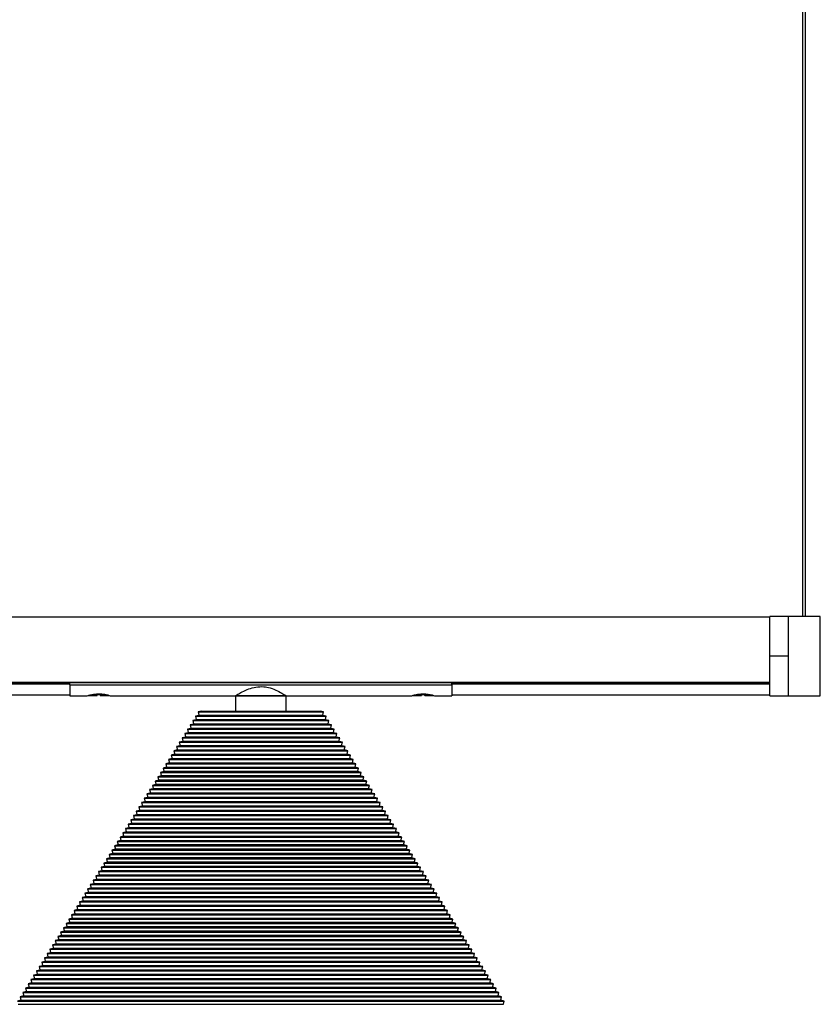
# Model space of a CAD drawing. Header units: millimetres. Extents: x 70 to 3145, y 431 to 1495.
# Tile 8 of 11: x 2590 to 2842, y 876 to 1185. Entities that reach past the tile are written whole.
import ezdxf

# ---------------------------------------------------------------- set-up
doc = ezdxf.new("R2010")
doc.units = ezdxf.units.MM

msp = doc.modelspace()

# ---------------------------------------------------------------- linework, layer by layer
at = {"color": 7, "linetype": 'Continuous', "lineweight": 25}
for p, q in [((2836.26, 1465.98), (2836.26, 997.61)), ((2837.26, 997.61), (2837.26, 1465.98)), ((2826.02, 997.37), (326.02, 997.37)), ((2831.87, 997.62), (2826.02, 997.62)), ((2826.02, 985.13), (2826.02, 997.62)), ((2832.56, 997.62), (2831.87, 997.62)), ((2831.87, 972.62), (2831.87, 997.62)), ((2831.87, 985.13), (2831.87, 997.62)), ((2840.46, 997.61), (2833.28, 997.61)), ((2841.87, 997.62), (2841.18, 997.62)), ((2841.87, 972.62), (2841.87, 997.62)), ((2826.02, 972.62), (2826.02, 985.13)), ((2831.87, 985.13), (2826.02, 985.13)), ((2831.87, 972.62), (2831.87, 985.13)), ((326.02, 976.93), (2826.02, 976.93)), ((2826.02, 976.86), (326.02, 976.86)), ((2181.02, 976.62), (2606.02, 976.62)), ((2606.02, 976.26), (2181.02, 976.26)), ((2606.02, 976.86), (2606.02, 976.84)), ((2606.02, 976.04), (2606.02, 976.84)), ((2606.02, 976.84), (2726.02, 976.84)), ((2606.02, 976.84), (2607.52, 976.84)), ((2606.02, 976.04), (2726.02, 976.04)), ((2606.02, 976.04), (2606.02, 972.62)), ((2607.52, 976.86), (2607.52, 976.84)), ((2609.02, 976.86), (2609.02, 976.84)), ((2611.57, 976.86), (2611.57, 976.84)), ((2617.62, 976.86), (2617.62, 976.84)), ((2617.62, 976.84), (2709.52, 976.84)), ((2709.52, 976.86), (2709.52, 976.84)), ((2713.57, 976.86), (2713.57, 976.84)), ((2714.52, 976.86), (2714.56, 976.83)), ((2719.62, 976.86), (2719.62, 976.84)), ((2719.62, 976.84), (2726.02, 976.84)), ((2726.02, 976.86), (2726.02, 976.84)), ((2726.02, 976.04), (2726.02, 976.84)), ((2726.02, 976.62), (2826.02, 976.62)), ((2826.02, 976.26), (2726.02, 976.26)), ((2726.02, 976.04), (2726.02, 972.62)), ((2181.02, 972.92), (2606.02, 972.92)), ((2606.02, 972.62), (2611.27, 972.62)), ((2611.81, 972.7), (2614.52, 972.7)), ((2615.58, 972.95), (2614.58, 972.95)), ((2615.52, 972.7), (2618.27, 972.7)), ((2618.27, 972.7), (2618.16, 972.74)), ((2618.72, 972.62), (2658.02, 972.62)), ((2658.02, 972.62), (2658.02, 967.8)), ((2674.02, 972.62), (2658.02, 972.62)), ((2658.02, 972.62), (2674.02, 972.62)), ((2674.02, 972.62), (2713.27, 972.62)), ((2674.02, 967.8), (2674.02, 972.62)), ((2713.77, 972.7), (2716.52, 972.7)), ((2717.46, 972.95), (2716.46, 972.95)), ((2717.52, 972.7), (2720.23, 972.7)), ((2720.72, 972.62), (2726.02, 972.62)), ((2726.02, 972.92), (2826.02, 972.92)), ((2826.02, 972.62), (2831.87, 972.62)), ((2831.87, 972.62), (2841.87, 972.62)), ((2831.87, 972.62), (2841.87, 972.62)), ((2831.87, 972.62), (2831.87, 972.62)), ((2841.87, 972.62), (2841.87, 972.62)), ((2646.52, 966.44), (2645.48, 966.18)), ((2645.48, 966.18), (2645.73, 965.17)), ((2645.48, 966.18), (2686.56, 966.18)), ((2647.37, 967.8), (2646.32, 967.54)), ((2646.32, 967.54), (2646.57, 966.53)), ((2646.32, 967.54), (2685.72, 967.54)), ((2646.57, 966.53), (2646.52, 966.44)), ((2646.52, 966.44), (2685.52, 966.44)), ((2646.57, 966.53), (2685.46, 966.53)), ((2647.37, 967.8), (2684.67, 967.8)), ((2685.72, 967.54), (2684.67, 967.8)), ((2685.46, 966.53), (2685.72, 967.54)), ((2685.52, 966.44), (2685.46, 966.53)), ((2686.56, 966.18), (2685.52, 966.44)), ((2686.31, 965.17), (2686.56, 966.18)), ((2644.82, 963.73), (2643.78, 963.47)), ((2643.78, 963.47), (2644.03, 962.46)), ((2643.78, 963.47), (2688.26, 963.47)), ((2645.67, 965.08), (2644.63, 964.83)), ((2644.63, 964.83), (2644.88, 963.81)), ((2644.63, 964.83), (2687.41, 964.83)), ((2644.88, 963.81), (2644.82, 963.73)), ((2644.82, 963.73), (2687.21, 963.73)), ((2644.88, 963.81), (2687.16, 963.81)), ((2645.73, 965.17), (2645.67, 965.08)), ((2645.67, 965.08), (2686.37, 965.08)), ((2645.73, 965.17), (2686.31, 965.17)), ((2686.37, 965.08), (2686.31, 965.17)), ((2687.41, 964.83), (2686.37, 965.08)), ((2687.16, 963.81), (2687.41, 964.83)), ((2687.21, 963.73), (2687.16, 963.81)), ((2688.26, 963.47), (2687.21, 963.73)), ((2688.01, 962.46), (2688.26, 963.47)), ((2643.13, 961.01), (2642.08, 960.76)), ((2642.08, 960.76), (2642.33, 959.74)), ((2642.08, 960.76), (2689.95, 960.76)), ((2643.98, 962.37), (2642.93, 962.11)), ((2642.93, 962.11), (2643.18, 961.1)), ((2642.93, 962.11), (2689.11, 962.11)), ((2643.18, 961.1), (2643.13, 961.01)), ((2643.13, 961.01), (2688.91, 961.01)), ((2643.18, 961.1), (2688.86, 961.1)), ((2644.03, 962.46), (2643.98, 962.37)), ((2643.98, 962.37), (2688.06, 962.37)), ((2644.03, 962.46), (2688.01, 962.46)), ((2688.06, 962.37), (2688.01, 962.46)), ((2689.11, 962.11), (2688.06, 962.37)), ((2688.86, 961.1), (2689.11, 962.11)), ((2688.91, 961.01), (2688.86, 961.1)), ((2689.95, 960.76), (2688.91, 961.01)), ((2689.7, 959.74), (2689.95, 960.76)), ((2640.59, 956.94), (2639.54, 956.69)), ((2641.43, 958.3), (2640.39, 958.04)), ((2640.39, 958.04), (2640.64, 957.03)), ((2640.39, 958.04), (2691.65, 958.04)), ((2640.64, 957.03), (2640.59, 956.94)), ((2640.59, 956.94), (2691.45, 956.94)), ((2640.64, 957.03), (2691.4, 957.03)), ((2642.28, 959.66), (2641.24, 959.4)), ((2641.24, 959.4), (2641.49, 958.38)), ((2641.24, 959.4), (2690.8, 959.4)), ((2641.49, 958.38), (2641.43, 958.3)), ((2641.43, 958.3), (2690.6, 958.3)), ((2641.49, 958.38), (2690.55, 958.38)), ((2642.33, 959.74), (2642.28, 959.66)), ((2642.28, 959.66), (2689.76, 959.66)), ((2642.33, 959.74), (2689.7, 959.74)), ((2689.76, 959.66), (2689.7, 959.74)), ((2690.8, 959.4), (2689.76, 959.66)), ((2690.55, 958.38), (2690.8, 959.4)), ((2690.6, 958.3), (2690.55, 958.38)), ((2691.65, 958.04), (2690.6, 958.3)), ((2691.4, 957.03), (2691.65, 958.04)), ((2691.45, 956.94), (2691.4, 957.03)), ((2692.5, 956.69), (2691.45, 956.94)), ((2638.89, 954.23), (2637.84, 953.97)), ((2637.84, 953.97), (2638.1, 952.96)), ((2637.84, 953.97), (2694.19, 953.97)), ((2639.74, 955.59), (2638.69, 955.33)), ((2638.69, 955.33), (2638.94, 954.31)), ((2638.69, 955.33), (2693.35, 955.33)), ((2638.94, 954.31), (2638.89, 954.23)), ((2638.89, 954.23), (2693.15, 954.23)), ((2638.94, 954.31), (2693.1, 954.31)), ((2639.54, 956.69), (2639.79, 955.67)), ((2639.54, 956.69), (2692.5, 956.69)), ((2639.79, 955.67), (2639.74, 955.59)), ((2639.74, 955.59), (2692.3, 955.59)), ((2639.79, 955.67), (2692.25, 955.67)), ((2692.25, 955.67), (2692.5, 956.69)), ((2692.3, 955.59), (2692.25, 955.67)), ((2693.35, 955.33), (2692.3, 955.59)), ((2693.1, 954.31), (2693.35, 955.33)), ((2693.15, 954.23), (2693.1, 954.31)), ((2694.19, 953.97), (2693.15, 954.23)), ((2693.94, 952.96), (2694.19, 953.97)), ((2637.19, 951.52), (2636.15, 951.26)), ((2636.15, 951.26), (2636.4, 950.24)), ((2636.15, 951.26), (2695.89, 951.26)), ((2638.04, 952.87), (2637, 952.61)), ((2637, 952.61), (2637.25, 951.6)), ((2637, 952.61), (2695.04, 952.61)), ((2637.25, 951.6), (2637.19, 951.52)), ((2637.19, 951.52), (2694.84, 951.52)), ((2637.25, 951.6), (2694.79, 951.6)), ((2638.1, 952.96), (2638.04, 952.87)), ((2638.04, 952.87), (2694, 952.87)), ((2638.1, 952.96), (2693.94, 952.96)), ((2694, 952.87), (2693.94, 952.96)), ((2695.04, 952.61), (2694, 952.87)), ((2694.79, 951.6), (2695.04, 952.61)), ((2694.84, 951.52), (2694.79, 951.6)), ((2695.89, 951.26), (2694.84, 951.52)), ((2695.64, 950.24), (2695.89, 951.26)), ((2635.5, 948.8), (2634.45, 948.54)), ((2634.45, 948.54), (2634.7, 947.53)), ((2634.45, 948.54), (2697.59, 948.54)), ((2634.7, 947.53), (2634.65, 947.45)), ((2634.7, 947.53), (2697.33, 947.53)), ((2636.35, 950.16), (2635.3, 949.9)), ((2635.3, 949.9), (2635.55, 948.89)), ((2635.3, 949.9), (2696.74, 949.9)), ((2635.55, 948.89), (2635.5, 948.8)), ((2635.5, 948.8), (2696.54, 948.8)), ((2635.55, 948.89), (2696.49, 948.89)), ((2636.4, 950.24), (2636.35, 950.16)), ((2636.35, 950.16), (2695.69, 950.16)), ((2636.4, 950.24), (2695.64, 950.24)), ((2695.69, 950.16), (2695.64, 950.24)), ((2696.74, 949.9), (2695.69, 950.16)), ((2696.49, 948.89), (2696.74, 949.9)), ((2696.54, 948.8), (2696.49, 948.89)), ((2697.59, 948.54), (2696.54, 948.8)), ((2697.33, 947.53), (2697.59, 948.54)), ((2697.39, 947.45), (2697.33, 947.53)), ((2632.95, 944.73), (2631.91, 944.47)), ((2631.91, 944.47), (2632.16, 943.46)), ((2631.91, 944.47), (2700.13, 944.47)), ((2633.8, 946.09), (2632.76, 945.83)), ((2632.76, 945.83), (2633.01, 944.82)), ((2632.76, 945.83), (2699.28, 945.83)), ((2633.01, 944.82), (2632.95, 944.73)), ((2632.95, 944.73), (2699.08, 944.73)), ((2633.01, 944.82), (2699.03, 944.82)), ((2634.65, 947.45), (2633.61, 947.19)), ((2633.61, 947.19), (2633.86, 946.17)), ((2633.61, 947.19), (2698.43, 947.19)), ((2633.86, 946.17), (2633.8, 946.09)), ((2633.8, 946.09), (2698.24, 946.09)), ((2633.86, 946.17), (2698.18, 946.17)), ((2634.65, 947.45), (2697.39, 947.45)), ((2698.43, 947.19), (2697.39, 947.45)), ((2698.18, 946.17), (2698.43, 947.19)), ((2698.24, 946.09), (2698.18, 946.17)), ((2699.28, 945.83), (2698.24, 946.09)), ((2699.03, 944.82), (2699.28, 945.83)), ((2699.08, 944.73), (2699.03, 944.82)), ((2700.13, 944.47), (2699.08, 944.73)), ((2699.88, 943.46), (2700.13, 944.47)), ((2631.26, 942.02), (2630.21, 941.76)), ((2630.21, 941.76), (2630.46, 940.75)), ((2630.21, 941.76), (2701.82, 941.76)), ((2632.11, 943.37), (2631.06, 943.12)), ((2631.06, 943.12), (2631.31, 942.1)), ((2631.06, 943.12), (2700.98, 943.12)), ((2631.31, 942.1), (2631.26, 942.02)), ((2631.26, 942.02), (2700.78, 942.02)), ((2631.31, 942.1), (2700.73, 942.1)), ((2632.16, 943.46), (2632.11, 943.37)), ((2632.11, 943.37), (2699.93, 943.37)), ((2632.16, 943.46), (2699.88, 943.46)), ((2699.93, 943.37), (2699.88, 943.46)), ((2700.98, 943.12), (2699.93, 943.37)), ((2700.73, 942.1), (2700.98, 943.12)), ((2700.78, 942.02), (2700.73, 942.1)), ((2701.82, 941.76), (2700.78, 942.02)), ((2701.57, 940.75), (2701.82, 941.76)), ((2629.56, 939.3), (2628.52, 939.05)), ((2628.52, 939.05), (2628.77, 938.03)), ((2628.52, 939.05), (2703.52, 939.05)), ((2630.41, 940.66), (2629.37, 940.4)), ((2629.37, 940.4), (2629.62, 939.39)), ((2629.37, 940.4), (2702.67, 940.4)), ((2629.62, 939.39), (2629.56, 939.3)), ((2629.56, 939.3), (2702.48, 939.3)), ((2629.62, 939.39), (2702.42, 939.39)), ((2630.46, 940.75), (2630.41, 940.66)), ((2630.41, 940.66), (2701.63, 940.66)), ((2630.46, 940.75), (2701.57, 940.75)), ((2701.63, 940.66), (2701.57, 940.75)), ((2702.67, 940.4), (2701.63, 940.66)), ((2702.42, 939.39), (2702.67, 940.4)), ((2702.48, 939.3), (2702.42, 939.39)), ((2703.52, 939.05), (2702.48, 939.3)), ((2703.27, 938.03), (2703.52, 939.05)), ((2627.02, 935.23), (2625.97, 934.98)), ((2627.87, 936.59), (2626.82, 936.33)), ((2626.82, 936.33), (2627.07, 935.32)), ((2626.82, 936.33), (2705.22, 936.33)), ((2627.07, 935.32), (2627.02, 935.23)), ((2627.02, 935.23), (2705.02, 935.23)), ((2627.07, 935.32), (2704.97, 935.32)), ((2628.72, 937.95), (2627.67, 937.69)), ((2627.67, 937.69), (2627.92, 936.67)), ((2627.67, 937.69), (2704.37, 937.69)), ((2627.92, 936.67), (2627.87, 936.59)), ((2627.87, 936.59), (2704.17, 936.59)), ((2627.92, 936.67), (2704.12, 936.67)), ((2628.77, 938.03), (2628.72, 937.95)), ((2628.72, 937.95), (2703.32, 937.95)), ((2628.77, 938.03), (2703.27, 938.03)), ((2703.32, 937.95), (2703.27, 938.03)), ((2704.37, 937.69), (2703.32, 937.95)), ((2704.12, 936.67), (2704.37, 937.69)), ((2704.17, 936.59), (2704.12, 936.67)), ((2705.22, 936.33), (2704.17, 936.59)), ((2704.97, 935.32), (2705.22, 936.33)), ((2705.02, 935.23), (2704.97, 935.32)), ((2706.06, 934.98), (2705.02, 935.23)), ((2625.32, 932.52), (2624.28, 932.26)), ((2624.28, 932.26), (2624.53, 931.25)), ((2624.28, 932.26), (2707.76, 932.26)), ((2626.17, 933.88), (2625.13, 933.62)), ((2625.13, 933.62), (2625.38, 932.6)), ((2625.13, 933.62), (2706.91, 933.62)), ((2625.38, 932.6), (2625.32, 932.52)), ((2625.32, 932.52), (2706.71, 932.52)), ((2625.38, 932.6), (2706.66, 932.6)), ((2625.97, 934.98), (2626.22, 933.96)), ((2625.97, 934.98), (2706.06, 934.98)), ((2626.22, 933.96), (2626.17, 933.88)), ((2626.17, 933.88), (2705.87, 933.88)), ((2626.22, 933.96), (2705.81, 933.96)), ((2705.81, 933.96), (2706.06, 934.98)), ((2705.87, 933.88), (2705.81, 933.96)), ((2706.91, 933.62), (2705.87, 933.88)), ((2706.66, 932.6), (2706.91, 933.62)), ((2706.71, 932.52), (2706.66, 932.6)), ((2707.76, 932.26), (2706.71, 932.52)), ((2707.51, 931.25), (2707.76, 932.26)), ((2623.63, 929.81), (2622.58, 929.55)), ((2622.58, 929.55), (2622.83, 928.53)), ((2622.58, 929.55), (2709.46, 929.55)), ((2624.48, 931.16), (2623.43, 930.9)), ((2623.43, 930.9), (2623.68, 929.89)), ((2623.43, 930.9), (2708.61, 930.9)), ((2623.68, 929.89), (2623.63, 929.81)), ((2623.63, 929.81), (2708.41, 929.81)), ((2623.68, 929.89), (2708.36, 929.89)), ((2624.53, 931.25), (2624.48, 931.16)), ((2624.48, 931.16), (2707.56, 931.16)), ((2624.53, 931.25), (2707.51, 931.25)), ((2707.56, 931.16), (2707.51, 931.25)), ((2708.61, 930.9), (2707.56, 931.16)), ((2708.36, 929.89), (2708.61, 930.9)), ((2708.41, 929.81), (2708.36, 929.89)), ((2709.46, 929.55), (2708.41, 929.81)), ((2709.21, 928.53), (2709.46, 929.55)), ((2621.93, 927.09), (2620.89, 926.83)), ((2620.89, 926.83), (2621.14, 925.82)), ((2620.89, 926.83), (2711.15, 926.83)), ((2621.14, 925.82), (2621.08, 925.74)), ((2621.14, 925.82), (2710.9, 925.82)), ((2622.78, 928.45), (2621.74, 928.19)), ((2621.74, 928.19), (2621.99, 927.18)), ((2621.74, 928.19), (2710.3, 928.19)), ((2621.99, 927.18), (2621.93, 927.09)), ((2621.93, 927.09), (2710.11, 927.09)), ((2621.99, 927.18), (2710.05, 927.18)), ((2622.83, 928.53), (2622.78, 928.45)), ((2622.78, 928.45), (2709.26, 928.45)), ((2622.83, 928.53), (2709.21, 928.53)), ((2709.26, 928.45), (2709.21, 928.53)), ((2710.3, 928.19), (2709.26, 928.45)), ((2710.05, 927.18), (2710.3, 928.19)), ((2710.11, 927.09), (2710.05, 927.18)), ((2711.15, 926.83), (2710.11, 927.09)), ((2710.9, 925.82), (2711.15, 926.83)), ((2710.95, 925.74), (2710.9, 925.82)), ((2619.39, 923.02), (2618.34, 922.76)), ((2618.34, 922.76), (2618.59, 921.75)), ((2618.34, 922.76), (2713.69, 922.76)), ((2620.24, 924.38), (2619.19, 924.12)), ((2619.19, 924.12), (2619.44, 923.11)), ((2619.19, 924.12), (2712.85, 924.12)), ((2619.44, 923.11), (2619.39, 923.02)), ((2619.39, 923.02), (2712.65, 923.02)), ((2619.44, 923.11), (2712.6, 923.11)), ((2621.08, 925.74), (2620.04, 925.48)), ((2620.04, 925.48), (2620.29, 924.46)), ((2620.04, 925.48), (2712, 925.48)), ((2620.29, 924.46), (2620.24, 924.38)), ((2620.24, 924.38), (2711.8, 924.38)), ((2620.29, 924.46), (2711.75, 924.46)), ((2621.08, 925.74), (2710.95, 925.74)), ((2712, 925.48), (2710.95, 925.74)), ((2711.75, 924.46), (2712, 925.48)), ((2711.8, 924.38), (2711.75, 924.46)), ((2712.85, 924.12), (2711.8, 924.38)), ((2712.6, 923.11), (2712.85, 924.12)), ((2712.65, 923.02), (2712.6, 923.11)), ((2713.69, 922.76), (2712.65, 923.02)), ((2713.44, 921.75), (2713.69, 922.76)), ((2617.69, 920.31), (2616.65, 920.05)), ((2616.65, 920.05), (2616.9, 919.04)), ((2616.65, 920.05), (2715.39, 920.05)), ((2618.54, 921.66), (2617.5, 921.41)), ((2617.5, 921.41), (2617.75, 920.39)), ((2617.5, 921.41), (2714.54, 921.41)), ((2617.75, 920.39), (2617.69, 920.31)), ((2617.69, 920.31), (2714.35, 920.31)), ((2617.75, 920.39), (2714.29, 920.39)), ((2618.59, 921.75), (2618.54, 921.66)), ((2618.54, 921.66), (2713.5, 921.66)), ((2618.59, 921.75), (2713.44, 921.75)), ((2713.5, 921.66), (2713.44, 921.75)), ((2714.54, 921.41), (2713.5, 921.66)), ((2714.29, 920.39), (2714.54, 921.41)), ((2714.35, 920.31), (2714.29, 920.39)), ((2715.39, 920.05), (2714.35, 920.31)), ((2715.14, 919.04), (2715.39, 920.05)), ((2616, 917.59), (2614.95, 917.34)), ((2614.95, 917.34), (2615.2, 916.32)), ((2614.95, 917.34), (2717.09, 917.34)), ((2616.85, 918.95), (2615.8, 918.69)), ((2615.8, 918.69), (2616.05, 917.68)), ((2615.8, 918.69), (2716.24, 918.69)), ((2616.05, 917.68), (2616, 917.59)), ((2616, 917.59), (2716.04, 917.59)), ((2616.05, 917.68), (2715.99, 917.68)), ((2616.9, 919.04), (2616.85, 918.95)), ((2616.85, 918.95), (2715.19, 918.95)), ((2616.9, 919.04), (2715.14, 919.04)), ((2715.19, 918.95), (2715.14, 919.04)), ((2716.24, 918.69), (2715.19, 918.95)), ((2715.99, 917.68), (2716.24, 918.69)), ((2716.04, 917.59), (2715.99, 917.68)), ((2717.09, 917.34), (2716.04, 917.59)), ((2716.84, 916.32), (2717.09, 917.34)), ((2613.45, 913.52), (2612.41, 913.27)), ((2614.3, 914.88), (2613.26, 914.62)), ((2613.26, 914.62), (2613.51, 913.61)), ((2613.26, 914.62), (2718.78, 914.62)), ((2613.51, 913.61), (2613.45, 913.52)), ((2613.45, 913.52), (2718.58, 913.52)), ((2613.51, 913.61), (2718.53, 913.61)), ((2615.15, 916.24), (2614.1, 915.98)), ((2614.1, 915.98), (2614.35, 914.96)), ((2614.1, 915.98), (2717.93, 915.98)), ((2614.35, 914.96), (2614.3, 914.88)), ((2614.3, 914.88), (2717.74, 914.88)), ((2614.35, 914.96), (2717.68, 914.96)), ((2615.2, 916.32), (2615.15, 916.24)), ((2615.15, 916.24), (2716.89, 916.24)), ((2615.2, 916.32), (2716.84, 916.32)), ((2716.89, 916.24), (2716.84, 916.32)), ((2717.93, 915.98), (2716.89, 916.24)), ((2717.68, 914.96), (2717.93, 915.98)), ((2717.74, 914.88), (2717.68, 914.96)), ((2718.78, 914.62), (2717.74, 914.88)), ((2718.53, 913.61), (2718.78, 914.62)), ((2718.58, 913.52), (2718.53, 913.61)), ((2719.63, 913.27), (2718.58, 913.52)), ((2611.76, 910.81), (2610.71, 910.55)), ((2610.71, 910.55), (2610.96, 909.54)), ((2610.71, 910.55), (2721.33, 910.55)), ((2612.61, 912.17), (2611.56, 911.91)), ((2611.56, 911.91), (2611.81, 910.89)), ((2611.56, 911.91), (2720.48, 911.91)), ((2611.81, 910.89), (2611.76, 910.81)), ((2611.76, 910.81), (2720.28, 910.81)), ((2611.81, 910.89), (2720.23, 910.89)), ((2612.41, 913.27), (2612.66, 912.25)), ((2612.41, 913.27), (2719.63, 913.27)), ((2612.66, 912.25), (2612.61, 912.17)), ((2612.61, 912.17), (2719.43, 912.17)), ((2612.66, 912.25), (2719.38, 912.25)), ((2719.38, 912.25), (2719.63, 913.27)), ((2719.43, 912.17), (2719.38, 912.25)), ((2720.48, 911.91), (2719.43, 912.17)), ((2720.23, 910.89), (2720.48, 911.91)), ((2720.28, 910.81), (2720.23, 910.89)), ((2721.33, 910.55), (2720.28, 910.81)), ((2721.08, 909.54), (2721.33, 910.55)), ((2610.06, 908.1), (2609.02, 907.84)), ((2609.02, 907.84), (2609.27, 906.82)), ((2609.02, 907.84), (2723.02, 907.84)), ((2610.91, 909.45), (2609.86, 909.19)), ((2609.86, 909.19), (2610.12, 908.18)), ((2609.86, 909.19), (2722.17, 909.19)), ((2610.12, 908.18), (2610.06, 908.1)), ((2610.06, 908.1), (2721.98, 908.1)), ((2610.12, 908.18), (2721.92, 908.18)), ((2610.96, 909.54), (2610.91, 909.45)), ((2610.91, 909.45), (2721.13, 909.45)), ((2610.96, 909.54), (2721.08, 909.54)), ((2721.13, 909.45), (2721.08, 909.54)), ((2722.17, 909.19), (2721.13, 909.45)), ((2721.92, 908.18), (2722.17, 909.19)), ((2721.98, 908.1), (2721.92, 908.18)), ((2723.02, 907.84), (2721.98, 908.1)), ((2722.77, 906.82), (2723.02, 907.84)), ((2608.37, 905.38), (2607.32, 905.12)), ((2607.32, 905.12), (2607.57, 904.11)), ((2607.32, 905.12), (2724.72, 905.12)), ((2609.21, 906.74), (2608.17, 906.48)), ((2608.17, 906.48), (2608.42, 905.47)), ((2608.17, 906.48), (2723.87, 906.48)), ((2608.42, 905.47), (2608.37, 905.38)), ((2608.37, 905.38), (2723.67, 905.38)), ((2608.42, 905.47), (2723.62, 905.47)), ((2609.27, 906.82), (2609.21, 906.74)), ((2609.21, 906.74), (2722.82, 906.74)), ((2609.27, 906.82), (2722.77, 906.82)), ((2722.82, 906.74), (2722.77, 906.82)), ((2723.87, 906.48), (2722.82, 906.74)), ((2723.62, 905.47), (2723.87, 906.48)), ((2723.67, 905.38), (2723.62, 905.47)), ((2724.72, 905.12), (2723.67, 905.38)), ((2724.47, 904.11), (2724.72, 905.12)), ((2605.82, 901.31), (2604.78, 901.05)), ((2604.78, 901.05), (2605.03, 900.04)), ((2604.78, 901.05), (2727.26, 901.05)), ((2606.67, 902.67), (2605.63, 902.41)), ((2605.63, 902.41), (2605.88, 901.4)), ((2605.63, 902.41), (2726.41, 902.41)), ((2605.88, 901.4), (2605.82, 901.31)), ((2605.82, 901.31), (2726.22, 901.31)), ((2605.88, 901.4), (2726.16, 901.4)), ((2607.52, 904.03), (2606.47, 903.77)), ((2606.47, 903.77), (2606.72, 902.75)), ((2606.47, 903.77), (2725.57, 903.77)), ((2606.72, 902.75), (2606.67, 902.67)), ((2606.67, 902.67), (2725.37, 902.67)), ((2606.72, 902.75), (2725.31, 902.75)), ((2607.57, 904.11), (2607.52, 904.03)), ((2607.52, 904.03), (2724.52, 904.03)), ((2607.57, 904.11), (2724.47, 904.11)), ((2724.52, 904.03), (2724.47, 904.11)), ((2725.57, 903.77), (2724.52, 904.03)), ((2725.31, 902.75), (2725.57, 903.77)), ((2725.37, 902.67), (2725.31, 902.75)), ((2726.41, 902.41), (2725.37, 902.67)), ((2726.16, 901.4), (2726.41, 902.41)), ((2726.22, 901.31), (2726.16, 901.4)), ((2727.26, 901.05), (2726.22, 901.31)), ((2727.01, 900.04), (2727.26, 901.05)), ((2604.13, 898.6), (2603.08, 898.34)), ((2603.08, 898.34), (2603.33, 897.33)), ((2603.08, 898.34), (2728.96, 898.34)), ((2604.98, 899.95), (2603.93, 899.7)), ((2603.93, 899.7), (2604.18, 898.68)), ((2603.93, 899.7), (2728.11, 899.7)), ((2604.18, 898.68), (2604.13, 898.6)), ((2604.13, 898.6), (2727.91, 898.6)), ((2604.18, 898.68), (2727.86, 898.68)), ((2605.03, 900.04), (2604.98, 899.95)), ((2604.98, 899.95), (2727.06, 899.95)), ((2605.03, 900.04), (2727.01, 900.04)), ((2727.06, 899.95), (2727.01, 900.04)), ((2728.11, 899.7), (2727.06, 899.95)), ((2727.86, 898.68), (2728.11, 899.7)), ((2727.91, 898.6), (2727.86, 898.68)), ((2728.96, 898.34), (2727.91, 898.6)), ((2728.71, 897.33), (2728.96, 898.34)), ((2602.43, 895.88), (2601.39, 895.63)), ((2601.39, 895.63), (2601.64, 894.61)), ((2601.39, 895.63), (2730.65, 895.63)), ((2603.28, 897.24), (2602.23, 896.98)), ((2602.23, 896.98), (2602.48, 895.97)), ((2602.23, 896.98), (2729.8, 896.98)), ((2602.48, 895.97), (2602.43, 895.88)), ((2602.43, 895.88), (2729.61, 895.88)), ((2602.48, 895.97), (2729.55, 895.97)), ((2603.33, 897.33), (2603.28, 897.24)), ((2603.28, 897.24), (2728.76, 897.24)), ((2603.33, 897.33), (2728.71, 897.33)), ((2728.76, 897.24), (2728.71, 897.33)), ((2729.8, 896.98), (2728.76, 897.24)), ((2729.55, 895.97), (2729.8, 896.98)), ((2729.61, 895.88), (2729.55, 895.97)), ((2730.65, 895.63), (2729.61, 895.88)), ((2730.4, 894.61), (2730.65, 895.63)), ((2599.89, 891.81), (2598.84, 891.56)), ((2600.74, 893.17), (2599.69, 892.91)), ((2599.69, 892.91), (2599.94, 891.9)), ((2599.69, 892.91), (2732.35, 892.91)), ((2599.94, 891.9), (2599.89, 891.81)), ((2599.89, 891.81), (2732.15, 891.81)), ((2599.94, 891.9), (2732.1, 891.9)), ((2601.58, 894.53), (2600.54, 894.27)), ((2600.54, 894.27), (2600.79, 893.25)), ((2600.54, 894.27), (2731.5, 894.27)), ((2600.79, 893.25), (2600.74, 893.17)), ((2600.74, 893.17), (2731.3, 893.17)), ((2600.79, 893.25), (2731.25, 893.25)), ((2601.64, 894.61), (2601.58, 894.53)), ((2601.58, 894.53), (2730.45, 894.53)), ((2601.64, 894.61), (2730.4, 894.61)), ((2730.45, 894.53), (2730.4, 894.61)), ((2731.5, 894.27), (2730.45, 894.53)), ((2731.25, 893.25), (2731.5, 894.27)), ((2731.3, 893.17), (2731.25, 893.25)), ((2732.35, 892.91), (2731.3, 893.17)), ((2732.1, 891.9), (2732.35, 892.91)), ((2732.15, 891.81), (2732.1, 891.9)), ((2733.2, 891.56), (2732.15, 891.81)), ((2598.19, 889.1), (2597.15, 888.84)), ((2597.15, 888.84), (2597.4, 887.83)), ((2597.15, 888.84), (2734.89, 888.84)), ((2599.04, 890.46), (2597.99, 890.2)), ((2597.99, 890.2), (2598.25, 889.18)), ((2597.99, 890.2), (2734.04, 890.2)), ((2598.25, 889.18), (2598.19, 889.1)), ((2598.19, 889.1), (2733.85, 889.1)), ((2598.25, 889.18), (2733.79, 889.18)), ((2598.84, 891.56), (2599.09, 890.54)), ((2598.84, 891.56), (2733.2, 891.56)), ((2599.09, 890.54), (2599.04, 890.46)), ((2599.04, 890.46), (2733, 890.46)), ((2599.09, 890.54), (2732.95, 890.54)), ((2732.95, 890.54), (2733.2, 891.56)), ((2733, 890.46), (2732.95, 890.54)), ((2734.04, 890.2), (2733, 890.46)), ((2733.79, 889.18), (2734.04, 890.2)), ((2733.85, 889.1), (2733.79, 889.18)), ((2734.89, 888.84), (2733.85, 889.1)), ((2734.64, 887.83), (2734.89, 888.84)), ((2596.5, 886.39), (2595.45, 886.13)), ((2595.45, 886.13), (2595.7, 885.11)), ((2595.45, 886.13), (2736.59, 886.13)), ((2597.34, 887.74), (2596.3, 887.48)), ((2596.3, 887.48), (2596.55, 886.47)), ((2596.3, 887.48), (2735.74, 887.48)), ((2596.55, 886.47), (2596.5, 886.39)), ((2596.5, 886.39), (2735.54, 886.39)), ((2596.55, 886.47), (2735.49, 886.47)), ((2597.4, 887.83), (2597.34, 887.74)), ((2597.34, 887.74), (2734.69, 887.74)), ((2597.4, 887.83), (2734.64, 887.83)), ((2734.69, 887.74), (2734.64, 887.83)), ((2735.74, 887.48), (2734.69, 887.74)), ((2735.49, 886.47), (2735.74, 887.48)), ((2735.54, 886.39), (2735.49, 886.47)), ((2736.59, 886.13), (2735.54, 886.39)), ((2736.34, 885.11), (2736.59, 886.13)), ((2594.8, 883.67), (2593.76, 883.41)), ((2593.76, 883.41), (2594.01, 882.4)), ((2593.76, 883.41), (2738.28, 883.41)), ((2595.65, 885.03), (2594.6, 884.77)), ((2594.6, 884.77), (2594.85, 883.76)), ((2594.6, 884.77), (2737.44, 884.77)), ((2594.85, 883.76), (2594.8, 883.67)), ((2594.8, 883.67), (2737.24, 883.67)), ((2594.85, 883.76), (2737.18, 883.76)), ((2595.7, 885.11), (2595.65, 885.03)), ((2595.65, 885.03), (2736.39, 885.03)), ((2595.7, 885.11), (2736.34, 885.11)), ((2736.39, 885.03), (2736.34, 885.11)), ((2737.44, 884.77), (2736.39, 885.03)), ((2737.18, 883.76), (2737.44, 884.77)), ((2737.24, 883.67), (2737.18, 883.76)), ((2738.28, 883.41), (2737.24, 883.67)), ((2738.03, 882.4), (2738.28, 883.41)), ((2592.26, 879.6), (2591.21, 879.34)), ((2593.1, 880.96), (2592.06, 880.7)), ((2592.06, 880.7), (2592.31, 879.69)), ((2592.06, 880.7), (2739.98, 880.7)), ((2592.31, 879.69), (2592.26, 879.6)), ((2592.26, 879.6), (2739.78, 879.6)), ((2592.31, 879.69), (2739.73, 879.69)), ((2593.95, 882.32), (2592.91, 882.06)), ((2592.91, 882.06), (2593.16, 881.04)), ((2592.91, 882.06), (2739.13, 882.06)), ((2593.16, 881.04), (2593.1, 880.96)), ((2593.1, 880.96), (2738.93, 880.96)), ((2593.16, 881.04), (2738.88, 881.04)), ((2594.01, 882.4), (2593.95, 882.32)), ((2593.95, 882.32), (2738.09, 882.32)), ((2594.01, 882.4), (2738.03, 882.4)), ((2738.09, 882.32), (2738.03, 882.4)), ((2739.13, 882.06), (2738.09, 882.32)), ((2738.88, 881.04), (2739.13, 882.06)), ((2738.93, 880.96), (2738.88, 881.04)), ((2739.98, 880.7), (2738.93, 880.96)), ((2739.73, 879.69), (2739.98, 880.7)), ((2739.78, 879.6), (2739.73, 879.69)), ((2740.83, 879.34), (2739.78, 879.6)), ((2590.56, 876.89), (2589.52, 876.63)), ((2589.52, 876.63), (2742.52, 876.63)), ((2591.41, 878.24), (2590.36, 877.99)), ((2590.36, 877.99), (2590.61, 876.97)), ((2590.36, 877.99), (2741.67, 877.99)), ((2590.61, 876.97), (2590.56, 876.89)), ((2590.56, 876.89), (2741.48, 876.89)), ((2590.61, 876.97), (2741.42, 876.97)), ((2591.21, 879.34), (2591.46, 878.33)), ((2591.21, 879.34), (2740.83, 879.34)), ((2591.46, 878.33), (2591.41, 878.24)), ((2591.41, 878.24), (2740.63, 878.24)), ((2591.46, 878.33), (2740.58, 878.33)), ((2740.58, 878.33), (2740.83, 879.34)), ((2740.63, 878.24), (2740.58, 878.33)), ((2741.67, 877.99), (2740.63, 878.24)), ((2741.42, 876.97), (2741.67, 877.99)), ((2741.48, 876.89), (2741.42, 876.97)), ((2742.52, 876.63), (2741.48, 876.89)), ((2742.27, 875.62), (2742.52, 876.63)), ((2589.77, 875.62), (2742.27, 875.62))]:
    msp.add_line(p, q, dxfattribs=at)
at = {"color": 7, "linetype": 'Continuous', "lineweight": 25, "flags": 128}
for points in [[(2612.88, 976.86), (2612.89, 976.85), (2612.89, 976.84)], [(2617.28, 976.86), (2617.28, 976.85), (2617.27, 976.84)], [(2714.77, 976.84), (2714.76, 976.85), (2714.76, 976.86)], [(2719.15, 976.84), (2719.15, 976.85), (2719.16, 976.86)], [(2615.46, 972.95), (2615.48, 972.84), (2615.49, 972.76), (2615.5, 972.72), (2615.52, 972.7), (2615.53, 972.72), (2615.55, 972.76), (2615.56, 972.84), (2615.58, 972.95)], [(2716.46, 972.95), (2716.48, 972.84), (2716.49, 972.76), (2716.5, 972.72), (2716.52, 972.7), (2716.53, 972.72), (2716.55, 972.76), (2716.56, 972.84), (2716.58, 972.95)]]:
    msp.add_lwpolyline(points, dxfattribs=at)
at = {"color": 7, "linetype": 'Continuous', "lineweight": 25}
for centre, start, end in [((2614.08, 972.93), 331.9229, 2.3786), ((2717.95, 972.93), 177.6214, 208.0771)]:
    msp.add_arc(centre, 0.493, start, end, dxfattribs=at)
for points, knots in [([(2833.28, 997.61), (2833.17, 997.61), (2832.97, 997.61), (2832.75, 997.61), (2832.62, 997.61), (2832.57, 997.62), (2832.56, 997.62), (2832.56, 997.62)], [0, 0, 0, 0, 0.364434, 0.626839, 0.814102, 0.960573, 1, 1, 1, 1]), ([(2841.18, 997.62), (2841.17, 997.62), (2841.17, 997.62), (2841.09, 997.61), (2840.94, 997.61), (2840.72, 997.61), (2840.54, 997.61), (2840.46, 997.61)], [0, 0, 0, 0, 0.077805, 0.222388, 0.433301, 0.731064, 1, 1, 1, 1]), ([(2658.02, 972.62), (2658.04, 972.63), (2658.11, 972.67), (2658.77, 973.09), (2660.13, 973.88), (2662.07, 974.8), (2664.43, 975.48), (2666.82, 975.57), (2669.2, 975.08), (2671.33, 974.19), (2673.09, 973.21), (2673.93, 972.67), (2674, 972.63), (2674.02, 972.62)], [0, 0, 0, 0, 0.053817, 0.141906, 0.236616, 0.345785, 0.439986, 0.534823, 0.616172, 0.725638, 0.836474, 0.950451, 1, 1, 1, 1]), ([(2719.38, 976.84), (2719.39, 976.84), (2719.4, 976.84), (2719.4, 976.85), (2719.41, 976.86)], [0, 0, 0, 0, 0.240123, 1, 1, 1, 1]), ([(2611.27, 972.62), (2611.31, 972.63), (2611.39, 972.65), (2612, 972.82), (2612.92, 973.02), (2614.1, 973.18), (2615.37, 973.21), (2616.57, 973.11), (2617.62, 972.92), (2618.38, 972.73), (2618.77, 972.62), (2618.73, 972.63), (2618.72, 972.63)], [0, 0, 0, 0, 0.104171, 0.20824, 0.315012, 0.424139, 0.530179, 0.632423, 0.736104, 0.844106, 0.952783, 1, 1, 1, 1]), ([(2618.16, 972.74), (2618.16, 972.74), (2618.11, 972.75), (2617.9, 972.8), (2617.49, 972.9), (2616.98, 973), (2616.02, 973.12), (2614.93, 973.16), (2613.84, 973.09), (2612.88, 972.95), (2612.19, 972.8), (2611.81, 972.71), (2611.81, 972.71), (2611.81, 972.71)], [0, 0, 0, 0, 0.000891, 0.120402, 0.121161, 0.238401, 0.351789, 0.465702, 0.58346, 0.702378, 0.818695, 0.933862, 1, 1, 1, 1]), ([(2713.27, 972.62), (2713.31, 972.63), (2713.39, 972.65), (2714, 972.82), (2714.92, 973.02), (2716.1, 973.18), (2717.37, 973.21), (2718.57, 973.11), (2719.62, 972.92), (2720.38, 972.73), (2720.77, 972.62), (2720.73, 972.63), (2720.72, 972.63)], [0, 0, 0, 0, 0.104171, 0.20824, 0.315012, 0.424139, 0.530179, 0.632423, 0.736104, 0.844106, 0.952783, 1, 1, 1, 1]), ([(2720.23, 972.71), (2720.23, 972.71), (2720.25, 972.7), (2719.95, 972.78), (2719.34, 972.91), (2718.45, 973.06), (2717.41, 973.15), (2716.3, 973.14), (2715.27, 973.04), (2714.45, 972.88), (2713.91, 972.75), (2713.77, 972.7), (2713.77, 972.7), (2713.77, 972.7)], [0, 0, 0, 0, 0.044773, 0.139512, 0.248015, 0.352739, 0.455328, 0.560236, 0.668186, 0.775396, 0.880029, 0.984579, 1, 1, 1, 1])]:
    msp.add_open_spline(points, degree=3, knots=knots, dxfattribs=at)

doc.saveas('drawing.dxf')
